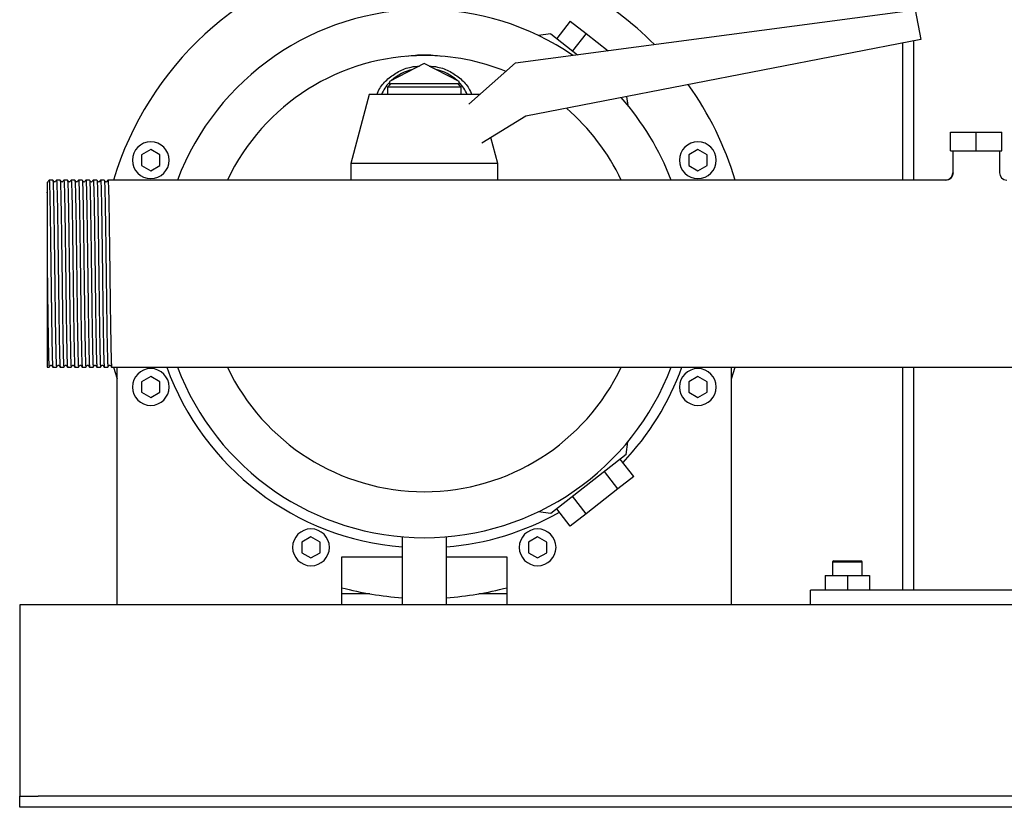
# Model space of a CAD drawing. Header units: millimetres. Extents: x 14 to 1601, y 11 to 891.
# Tile 3 of 6: x 1011 to 1278, y 11 to 225. Entities that reach past the tile are written whole.
import ezdxf

# ---------------------------------------------------------------- set-up
doc = ezdxf.new("R2010")
doc.units = ezdxf.units.MM

msp = doc.modelspace()

# ---------------------------------------------------------------- linework, layer by layer
at = {"color": 7, "linetype": 'Continuous', "lineweight": 25}
for p, q in [((1145.46, 213.03), (1254.07, 227.44)), ((1254.07, 227.44), (1255.63, 219.44)), ((1160.31, 224.4), (1156.62, 219.67)), ((1160.31, 224.4), (1164.63, 221.02)), ((1155.02, 220.92), (1151.61, 220.5)), ((1155.02, 220.92), (1162.27, 215.26)), ((1164.63, 221.02), (1160.94, 216.3)), ((1164.63, 221.02), (1170.6, 216.36)), ((1255.63, 219.44), (1148.27, 198.57)), ((1250.63, 218.47), (1250.63, 181.19)), ((1253.63, 219.05), (1253.63, 181.19)), ((1120.63, 212.88), (1111.13, 207.95)), ((1130.13, 207.95), (1120.63, 212.88)), ((1132.74, 201.79), (1145.46, 213.03)), ((1111.63, 207.44), (1110.63, 206.44)), ((1110.63, 206.44), (1110.63, 204.44)), ((1120.63, 206.44), (1110.63, 206.44)), ((1111.13, 207.95), (1111.13, 206.94)), ((1111.63, 207.44), (1120.63, 207.44)), ((1120.63, 207.44), (1129.63, 207.44)), ((1130.63, 206.44), (1120.63, 206.44)), ((1130.63, 206.44), (1129.63, 207.44)), ((1130.13, 206.94), (1130.13, 207.95)), ((1130.63, 204.44), (1130.63, 206.44)), ((1105.63, 204.44), (1100.63, 185.69)), ((1120.63, 204.44), (1105.63, 204.44)), ((1135.63, 204.44), (1120.63, 204.44)), ((1135.63, 204.44), (1135.63, 204.44)), ((1175.63, 203.89), (1175.93, 201.51)), ((1148.27, 198.57), (1136.23, 191.2)), ((1140.63, 185.69), (1138.75, 192.74)), ((1263.63, 189.19), (1263.63, 194.19)), ((1263.63, 194.19), (1270.63, 194.19)), ((1270.63, 189.19), (1270.63, 194.19)), ((1270.63, 194.19), (1277.63, 194.19)), ((1277.63, 189.19), (1277.63, 194.19)), ((1046.25, 189.48), (1043.75, 188.04)), ((1043.75, 188.04), (1043.75, 185.15)), ((1048.75, 188.04), (1046.25, 189.48)), ((1048.75, 185.15), (1048.75, 188.04)), ((1195, 189.48), (1192.5, 188.04)), ((1192.5, 188.04), (1192.5, 185.15)), ((1197.5, 188.04), (1195, 189.48)), ((1197.5, 185.15), (1197.5, 188.04)), ((1263.63, 189.19), (1270.63, 189.19)), ((1264.28, 189.19), (1264.28, 183.19)), ((1270.63, 189.19), (1277.63, 189.19)), ((1276.98, 189.19), (1276.98, 183.19)), ((1043.75, 185.15), (1046.25, 183.71)), ((1046.25, 183.71), (1048.75, 185.15)), ((1100.63, 185.69), (1100.63, 181.19)), ((1120.63, 185.69), (1100.63, 185.69)), ((1140.63, 185.69), (1120.63, 185.69)), ((1140.63, 181.19), (1140.63, 185.69)), ((1192.5, 185.15), (1195, 183.71)), ((1195, 183.71), (1197.5, 185.15)), ((1019.63, 181.18), (1018.63, 181.19)), ((1021.63, 181.18), (1020.63, 181.19)), ((1023.63, 181.18), (1022.63, 181.19)), ((1025.63, 181.18), (1024.63, 181.19)), ((1027.63, 181.18), (1026.63, 181.19)), ((1029.63, 181.18), (1028.63, 181.19)), ((1031.63, 181.18), (1030.63, 181.19)), ((1033.63, 181.18), (1032.63, 181.19)), ((1035.63, 181.19), (1034.62, 181.18)), ((1036.63, 181.19), (1035.63, 181.19)), ((1262.27, 181.19), (1036.63, 181.19)), ((1018.13, 155.67), (1018.13, 130.39)), ((1018.13, 130.39), (1018.63, 130.39)), ((1019.63, 130.39), (1020.63, 130.39)), ((1021.63, 130.39), (1022.63, 130.39)), ((1023.63, 130.39), (1024.63, 130.39)), ((1025.63, 130.39), (1026.63, 130.39)), ((1027.63, 130.39), (1028.63, 130.39)), ((1029.63, 130.39), (1030.63, 130.39)), ((1031.63, 130.39), (1032.63, 130.39)), ((1033.63, 130.39), (1034.63, 130.39)), ((1035.63, 130.39), (1513.13, 130.39)), ((1036.11, 130.39), (1037.13, 127.23)), ((1037.13, 65.79), (1037.13, 130.39)), ((1204.13, 127.23), (1205.14, 130.39)), ((1204.13, 65.79), (1204.13, 130.39)), ((1250.63, 130.39), (1250.63, 69.79)), ((1253.63, 130.39), (1253.63, 69.79)), ((1046.25, 127.87), (1043.75, 126.43)), ((1043.75, 126.43), (1043.75, 123.54)), ((1048.75, 126.43), (1046.25, 127.87)), ((1048.75, 123.54), (1048.75, 126.43)), ((1195, 127.87), (1192.5, 126.43)), ((1192.5, 126.43), (1192.5, 123.54)), ((1197.5, 126.43), (1195, 127.87)), ((1197.5, 123.54), (1197.5, 126.43)), ((1043.75, 123.54), (1046.25, 122.09)), ((1046.25, 122.09), (1048.75, 123.54)), ((1192.5, 123.54), (1195, 122.09)), ((1195, 122.09), (1197.5, 123.54)), ((1175.51, 106.66), (1175.93, 110.07)), ((1175.51, 106.66), (1155.02, 90.65)), ((1177.6, 100.68), (1173.91, 105.41)), ((1173.28, 97.31), (1169.58, 102.03)), ((1177.6, 100.68), (1173.28, 97.31)), ((1173.28, 97.31), (1164.63, 90.55)), ((1164.63, 90.55), (1160.94, 95.28)), ((1155.02, 90.65), (1151.61, 91.07)), ((1160.31, 87.18), (1156.62, 91.9)), ((1164.63, 90.55), (1160.31, 87.18)), ((1089.82, 84.3), (1087.32, 82.86)), ((1092.32, 82.86), (1089.82, 84.3)), ((1114.63, 84.29), (1114.63, 65.79)), ((1126.63, 65.79), (1126.63, 84.29)), ((1151.43, 84.3), (1148.93, 82.86)), ((1153.93, 82.86), (1151.43, 84.3)), ((1087.32, 82.86), (1087.32, 79.97)), ((1092.32, 79.97), (1092.32, 82.86)), ((1148.93, 82.86), (1148.93, 79.97)), ((1153.93, 79.97), (1153.93, 82.86)), ((1087.32, 79.97), (1089.82, 78.53)), ((1089.82, 78.53), (1092.32, 79.97)), ((1114.63, 78.79), (1098.13, 78.79)), ((1098.13, 78.79), (1098.13, 65.79)), ((1143.13, 78.79), (1126.63, 78.79)), ((1143.13, 65.79), (1143.13, 78.79)), ((1148.93, 79.97), (1151.43, 78.53)), ((1151.43, 78.53), (1153.93, 79.97)), ((1231.93, 77.79), (1231.63, 77.49)), ((1231.93, 77.79), (1238.72, 77.79)), ((1238.72, 77.79), (1239.33, 77.79)), ((1239.63, 77.49), (1239.33, 77.79)), ((1231.63, 77.49), (1231.63, 73.79)), ((1231.63, 77.49), (1238.98, 77.49)), ((1238.98, 77.49), (1239.63, 77.49)), ((1239.63, 73.79), (1239.63, 77.49)), ((1229.63, 73.79), (1229.63, 69.79)), ((1229.63, 73.79), (1235.63, 73.79)), ((1235.63, 73.79), (1235.63, 69.79)), ((1235.63, 73.79), (1241.63, 73.79)), ((1241.63, 73.79), (1241.63, 69.79)), ((1225.63, 65.79), (1225.63, 69.79)), ((1315.63, 69.79), (1225.63, 69.79)), ((1105.83, 68.79), (1098.13, 68.79)), ((1143.13, 68.79), (1135.43, 68.79)), ((1037.13, 65.79), (1010.63, 65.79)), ((1010.63, 65.79), (1010.63, 60.79)), ((1098.13, 65.79), (1037.13, 65.79)), ((1114.63, 65.79), (1098.13, 65.79)), ((1120.63, 65.79), (1114.63, 65.79)), ((1126.63, 65.79), (1120.63, 65.79)), ((1143.13, 65.79), (1126.63, 65.79)), ((1204.13, 65.79), (1143.13, 65.79)), ((1337.13, 65.79), (1204.13, 65.79)), ((1010.63, 60.79), (1010.63, 15.79)), ((1010.63, 15.79), (1010.63, 13.79)), ((1010.63, 10.79), (1010.63, 13.79)), ((1010.63, 13.79), (1015.63, 13.79)), ((1525.63, 13.79), (1015.63, 13.79)), ((1015.63, 10.79), (1010.63, 10.79)), ((1525.63, 10.79), (1015.63, 10.79))]:
    msp.add_line(p, q, dxfattribs=at)
for centre, radius, start, end in [((1120.63, 155.79), 88.25, 101.769, 163.2726), ((1120.63, 155.79), 88.25, 44.8556, 78.231), ((1120.63, 155.79), 71.75, 90, 159.2674), ((1120.63, 155.79), 71.75, 55.7432, 90), ((1120.63, 155.79), 59.25, 90, 154.6154), ((1120.63, 155.79), 59.25, 67.9775, 90), ((1120.35, 198.7), 12.88, 102.5938, 132.2575), ((1120.91, 198.7), 12.88, 47.7425, 77.4062), ((1119.19, 199.99), 11.15, 136.3275, 156.4956), ((1122.06, 199.99), 11.15, 23.5044, 43.6725), ((1120.63, 155.79), 88.25, 16.7274, 35.589), ((1120.63, 155.79), 71.75, 20.7326, 41.7835), ((1120.63, 155.79), 59.25, 25.3846, 49.2993), ((1046.25, 186.59), 5, 90, 270), ((1046.25, 186.59), 5, 270, 90), ((1195, 186.59), 5, 90, 270), ((1195, 186.59), 5, 270, 90), ((1262.28, 183.19), 2, 269.885, 359.9993), ((1278.98, 183.19), 2, 180.0001, 269.9993), ((1046.25, 124.98), 5, 90, 270), ((1046.25, 124.98), 5, 270, 90), ((1120.63, 155.79), 74.5, 199.9341, 265.3806), ((1120.63, 155.79), 71.75, 200.7326, 270), ((1120.63, 155.79), 59.25, 205.3846, 270), ((1120.63, 155.79), 59.25, 270, 334.6154), ((1120.63, 155.79), 71.75, 270, 339.2674), ((1120.63, 155.79), 74.5, 316.4672, 340.0659), ((1195, 124.98), 5, 90, 270), ((1195, 124.98), 5, 270, 90), ((1120.63, 155.79), 74.5, 274.6194, 299.5328), ((1089.82, 81.42), 5, 90, 270), ((1089.82, 81.42), 5, 270, 90), ((1151.43, 81.42), 5, 90, 270), ((1151.43, 81.42), 5, 270, 90), ((1120.63, 155.79), 88.25, 255.2289, 266.1015), ((1120.63, 155.79), 88.25, 273.8985, 284.7711)]:
    msp.add_arc(centre, radius, start, end, dxfattribs=at)
for points, knots in [([(1115.83, 214.84), (1117.41, 215.12), (1119.02, 215.27), (1122.23, 215.27), (1123.84, 215.12), (1125.43, 214.84)], [0, 0, 0, 0, 0.5, 0.5, 1, 1, 1, 1]), ([(1107.75, 204.44), (1107.98, 205), (1108.64, 206.59), (1110.65, 208.78), (1113.55, 210.78), (1116.55, 211.98), (1118.54, 212.14), (1119.32, 212.2)], [0, 0, 0, 0, 0.1305227, 0.3696581, 0.6089093, 0.8478874, 1, 1, 1, 1]), ([(1121.94, 212.2), (1122.71, 212.14), (1124.71, 211.98), (1127.7, 210.78), (1130.6, 208.78), (1132.62, 206.59), (1133.27, 205), (1133.5, 204.44)], [0, 0, 0, 0, 0.152384, 0.391491, 0.630505, 0.869028, 1, 1, 1, 1]), ([(1264.4, 183.14), (1264.37, 182.89), (1264.32, 182.51), (1264.08, 182.04), (1263.82, 181.73), (1263.51, 181.47), (1263.06, 181.22), (1262.68, 181.17), (1262.43, 181.14)], [0, 0, 0, 0, 0.239613, 0.368461, 0.5, 0.631538, 0.760386, 1, 1, 1, 1]), ([(1264.28, 183.19), (1264.28, 183.19), (1264.28, 183.18), (1264.4, 183.14), (1264.4, 183.14)], [0, 0, 0, 0, 0.989136, 1, 1, 1, 1]), ([(1018.13, 177.73), (1018.15, 178.49), (1018.2, 180), (1018.25, 180.84), (1018.28, 180.68), (1018.28, 180.74)], [0, 0, 0, 0, 0.466861, 0.931559, 1, 1, 1, 1]), ([(1018.13, 180.63), (1018.13, 180.58), (1018.13, 180.48), (1018.13, 179.83), (1018.13, 179.18), (1018.13, 178.75), (1018.13, 178.27), (1018.13, 177.91), (1018.13, 177.73)], [0, 0, 0, 0, 0.2819756, 0.5977005, 0.6976268, 0.7978432, 0.898564, 1, 1, 1, 1]), ([(1018.62, 181.18), (1018.57, 181.11), (1018.45, 180.96), (1018.34, 180.81), (1018.28, 180.74)], [0, 0, 0, 0, 0.5, 1, 1, 1, 1]), ([(1018.62, 181.18), (1018.63, 181.16), (1018.65, 181.35), (1018.69, 180.8), (1018.75, 179.42), (1018.82, 177.04), (1018.88, 173.87), (1018.94, 169.99), (1019, 165.57), (1019.06, 160.78), (1019.11, 157.46), (1019.13, 155.79)], [0, 0, 0, 0, 0.010034, 0.133252, 0.257909, 0.381604, 0.504404, 0.628964, 0.753042, 0.875633, 1, 1, 1, 1]), ([(1019.97, 180.74), (1019.92, 180.81), (1019.8, 180.96), (1019.69, 181.11), (1019.63, 181.18)], [0, 0, 0, 0, 0.5, 1, 1, 1, 1]), ([(1019.63, 181.18), (1019.65, 181.06), (1019.69, 180.87), (1019.75, 179.39), (1019.81, 177.04), (1019.87, 173.86), (1019.94, 169.99), (1020, 165.57), (1020.06, 160.78), (1020.1, 157.46), (1020.13, 155.79)], [0, 0, 0, 0, 0.115499, 0.24271, 0.368937, 0.494253, 0.621365, 0.747984, 0.873086, 1, 1, 1, 1]), ([(1020.28, 180.74), (1020.23, 180.7), (1020.13, 180.63), (1020.02, 180.7), (1019.97, 180.74)], [0, 0, 0, 0, 0.5000003, 1, 1, 1, 1]), ([(1020.62, 181.18), (1020.57, 181.11), (1020.45, 180.96), (1020.34, 180.81), (1020.28, 180.74)], [0, 0, 0, 0, 0.5, 1, 1, 1, 1]), ([(1020.62, 181.18), (1020.63, 181.16), (1020.65, 181.35), (1020.69, 180.8), (1020.75, 179.42), (1020.82, 177.04), (1020.88, 173.87), (1020.94, 169.99), (1021, 165.57), (1021.06, 160.78), (1021.11, 157.46), (1021.13, 155.79)], [0, 0, 0, 0, 0.010039, 0.133256, 0.257913, 0.381607, 0.504407, 0.628966, 0.753043, 0.875634, 1, 1, 1, 1]), ([(1021.97, 180.74), (1021.92, 180.81), (1021.8, 180.96), (1021.69, 181.11), (1021.63, 181.18)], [0, 0, 0, 0, 0.5, 1, 1, 1, 1]), ([(1021.63, 181.18), (1021.65, 181.06), (1021.69, 180.87), (1021.75, 179.39), (1021.81, 177.04), (1021.87, 173.86), (1021.94, 169.99), (1022, 165.57), (1022.06, 160.78), (1022.1, 157.46), (1022.13, 155.79)], [0, 0, 0, 0, 0.1154924, 0.2427037, 0.3689326, 0.4942494, 0.6213618, 0.7479818, 0.873085, 1, 1, 1, 1]), ([(1022.28, 180.74), (1022.23, 180.7), (1022.13, 180.63), (1022.02, 180.7), (1021.97, 180.74)], [0, 0, 0, 0, 0.5, 1, 1, 1, 1]), ([(1022.62, 181.18), (1022.57, 181.11), (1022.45, 180.96), (1022.34, 180.81), (1022.28, 180.74)], [0, 0, 0, 0, 0.5, 1, 1, 1, 1]), ([(1022.62, 181.18), (1022.63, 181.16), (1022.65, 181.35), (1022.69, 180.8), (1022.75, 179.42), (1022.82, 177.04), (1022.88, 173.87), (1022.94, 169.99), (1023, 165.57), (1023.06, 160.78), (1023.11, 157.46), (1023.13, 155.79)], [0, 0, 0, 0, 0.010054, 0.13327, 0.257924, 0.381616, 0.504414, 0.628972, 0.753047, 0.875636, 1, 1, 1, 1]), ([(1023.97, 180.74), (1023.92, 180.81), (1023.8, 180.96), (1023.69, 181.11), (1023.63, 181.18)], [0, 0, 0, 0, 0.5, 1, 1, 1, 1]), ([(1023.63, 181.18), (1023.65, 181.06), (1023.69, 180.87), (1023.75, 179.39), (1023.81, 177.04), (1023.87, 173.86), (1023.94, 169.99), (1024, 165.57), (1024.06, 160.78), (1024.1, 157.46), (1024.13, 155.79)], [0, 0, 0, 0, 0.115478, 0.242692, 0.368923, 0.494241, 0.621356, 0.747978, 0.873083, 1, 1, 1, 1]), ([(1024.28, 180.74), (1024.23, 180.7), (1024.13, 180.63), (1024.02, 180.7), (1023.97, 180.74)], [0, 0, 0, 0, 0.5, 1, 1, 1, 1]), ([(1024.62, 181.18), (1024.57, 181.11), (1024.45, 180.96), (1024.34, 180.81), (1024.28, 180.74)], [0, 0, 0, 0, 0.5, 1, 1, 1, 1]), ([(1024.62, 181.18), (1024.63, 181.16), (1024.65, 181.35), (1024.69, 180.8), (1024.75, 179.42), (1024.82, 177.04), (1024.88, 173.87), (1024.94, 169.99), (1025, 165.57), (1025.06, 160.78), (1025.11, 157.46), (1025.13, 155.79)], [0, 0, 0, 0, 0.010016, 0.133237, 0.257896, 0.381593, 0.504395, 0.628958, 0.753038, 0.875631, 1, 1, 1, 1]), ([(1025.97, 180.74), (1025.92, 180.81), (1025.8, 180.96), (1025.69, 181.11), (1025.63, 181.18)], [0, 0, 0, 0, 0.4999996, 1, 1, 1, 1]), ([(1025.63, 181.18), (1025.65, 181.06), (1025.69, 180.87), (1025.75, 179.39), (1025.81, 177.04), (1025.87, 173.86), (1025.94, 169.99), (1026, 165.57), (1026.06, 160.78), (1026.1, 157.46), (1026.13, 155.79)], [0, 0, 0, 0, 0.115506, 0.242716, 0.368943, 0.494257, 0.621368, 0.747986, 0.873087, 1, 1, 1, 1]), ([(1026.28, 180.74), (1026.23, 180.7), (1026.13, 180.63), (1026.02, 180.7), (1025.97, 180.74)], [0, 0, 0, 0, 0.5000001, 1, 1, 1, 1]), ([(1026.62, 181.18), (1026.57, 181.11), (1026.45, 180.96), (1026.34, 180.81), (1026.28, 180.74)], [0, 0, 0, 0, 0.5, 1, 1, 1, 1]), ([(1026.62, 181.18), (1026.63, 181.16), (1026.65, 181.35), (1026.69, 180.8), (1026.75, 179.42), (1026.82, 177.04), (1026.88, 173.87), (1026.94, 169.99), (1027, 165.57), (1027.06, 160.78), (1027.11, 157.46), (1027.13, 155.79)], [0, 0, 0, 0, 0.010033, 0.133252, 0.257909, 0.381603, 0.504404, 0.628964, 0.753042, 0.875633, 1, 1, 1, 1]), ([(1027.97, 180.74), (1027.92, 180.81), (1027.8, 180.96), (1027.69, 181.11), (1027.63, 181.18)], [0, 0, 0, 0, 0.5, 1, 1, 1, 1]), ([(1027.63, 181.18), (1027.65, 181.06), (1027.69, 180.87), (1027.75, 179.39), (1027.81, 177.04), (1027.87, 173.86), (1027.94, 169.99), (1028, 165.57), (1028.06, 160.78), (1028.1, 157.46), (1028.13, 155.79)], [0, 0, 0, 0, 0.115499, 0.242709, 0.368937, 0.494253, 0.621365, 0.747984, 0.873086, 1, 1, 1, 1]), ([(1028.28, 180.74), (1028.23, 180.7), (1028.13, 180.63), (1028.02, 180.7), (1027.97, 180.74)], [0, 0, 0, 0, 0.5, 1, 1, 1, 1]), ([(1028.62, 181.18), (1028.57, 181.11), (1028.45, 180.96), (1028.34, 180.81), (1028.28, 180.74)], [0, 0, 0, 0, 0.5, 1, 1, 1, 1]), ([(1028.62, 181.18), (1028.63, 181.16), (1028.65, 181.35), (1028.69, 180.8), (1028.75, 179.42), (1028.82, 177.04), (1028.88, 173.87), (1028.94, 169.99), (1029, 165.57), (1029.06, 160.78), (1029.11, 157.46), (1029.13, 155.79)], [0, 0, 0, 0, 0.010038, 0.133256, 0.257912, 0.381606, 0.504406, 0.628966, 0.753043, 0.875634, 1, 1, 1, 1]), ([(1029.97, 180.74), (1029.92, 180.81), (1029.8, 180.96), (1029.69, 181.11), (1029.63, 181.18)], [0, 0, 0, 0, 0.5, 1, 1, 1, 1]), ([(1029.63, 181.18), (1029.65, 181.06), (1029.69, 180.87), (1029.75, 179.39), (1029.81, 177.04), (1029.87, 173.86), (1029.94, 169.99), (1030, 165.57), (1030.06, 160.78), (1030.1, 157.46), (1030.13, 155.79)], [0, 0, 0, 0, 0.115489, 0.242701, 0.368931, 0.494248, 0.621361, 0.747981, 0.873085, 1, 1, 1, 1]), ([(1030.28, 180.74), (1030.23, 180.7), (1030.13, 180.63), (1030.02, 180.7), (1029.97, 180.74)], [0, 0, 0, 0, 0.5, 1, 1, 1, 1]), ([(1030.62, 181.18), (1030.57, 181.11), (1030.45, 180.96), (1030.34, 180.81), (1030.28, 180.74)], [0, 0, 0, 0, 0.5, 1, 1, 1, 1]), ([(1030.62, 181.18), (1030.63, 181.16), (1030.65, 181.35), (1030.69, 180.8), (1030.75, 179.42), (1030.82, 177.04), (1030.88, 173.87), (1030.94, 169.99), (1031, 165.57), (1031.06, 160.78), (1031.11, 157.46), (1031.13, 155.79)], [0, 0, 0, 0, 0.010053, 0.133269, 0.257923, 0.381615, 0.504414, 0.628971, 0.753047, 0.875636, 1, 1, 1, 1]), ([(1031.97, 180.74), (1031.92, 180.81), (1031.8, 180.96), (1031.69, 181.11), (1031.63, 181.18)], [0, 0, 0, 0, 0.5, 1, 1, 1, 1]), ([(1031.63, 181.18), (1031.65, 181.06), (1031.69, 180.87), (1031.75, 179.39), (1031.81, 177.04), (1031.87, 173.86), (1031.94, 169.99), (1032, 165.57), (1032.06, 160.78), (1032.1, 157.46), (1032.13, 155.79)], [0, 0, 0, 0, 0.115519, 0.242727, 0.368952, 0.494265, 0.621373, 0.74799, 0.873089, 1, 1, 1, 1]), ([(1032.28, 180.74), (1032.23, 180.7), (1032.13, 180.63), (1032.02, 180.7), (1031.97, 180.74)], [0, 0, 0, 0, 0.5, 1, 1, 1, 1]), ([(1032.62, 181.18), (1032.57, 181.11), (1032.45, 180.96), (1032.34, 180.81), (1032.28, 180.74)], [0, 0, 0, 0, 0.5, 1, 1, 1, 1]), ([(1032.62, 181.18), (1032.63, 181.16), (1032.65, 181.35), (1032.69, 180.8), (1032.75, 179.42), (1032.82, 177.04), (1032.88, 173.87), (1032.94, 169.99), (1033, 165.57), (1033.06, 160.78), (1033.11, 157.46), (1033.13, 155.79)], [0, 0, 0, 0, 0.010015, 0.133236, 0.257895, 0.381592, 0.504395, 0.628957, 0.753037, 0.875631, 1, 1, 1, 1]), ([(1033.97, 180.74), (1033.92, 180.81), (1033.8, 180.96), (1033.69, 181.11), (1033.63, 181.18)], [0, 0, 0, 0, 0.5, 1, 1, 1, 1]), ([(1033.63, 181.18), (1033.65, 181.06), (1033.69, 180.87), (1033.75, 179.39), (1033.81, 177.04), (1033.87, 173.86), (1033.94, 169.99), (1034, 165.57), (1034.06, 160.78), (1034.1, 157.46), (1034.13, 155.79)], [0, 0, 0, 0, 0.115504, 0.242714, 0.368941, 0.494256, 0.621367, 0.747985, 0.873087, 1, 1, 1, 1]), ([(1034.28, 180.74), (1034.23, 180.7), (1034.13, 180.63), (1034.02, 180.7), (1033.97, 180.74)], [0, 0, 0, 0, 0.5, 1, 1, 1, 1]), ([(1034.62, 181.18), (1034.57, 181.11), (1034.45, 180.96), (1034.34, 180.81), (1034.28, 180.74)], [0, 0, 0, 0, 0.5, 1, 1, 1, 1]), ([(1034.62, 181.18), (1034.63, 181.16), (1034.65, 181.35), (1034.69, 180.8), (1034.75, 179.42), (1034.82, 177.04), (1034.88, 173.87), (1034.94, 169.99), (1035, 165.57), (1035.06, 160.78), (1035.11, 157.46), (1035.13, 155.79)], [0, 0, 0, 0, 0.010032, 0.133251, 0.257908, 0.381603, 0.504404, 0.628964, 0.753042, 0.875633, 1, 1, 1, 1]), ([(1018.13, 177.73), (1018.13, 177.65), (1018.13, 177.5), (1018.13, 177.26), (1018.13, 177.01), (1018.13, 176.76), (1018.13, 176.5), (1018.13, 176.23), (1018.13, 175.74), (1018.13, 174.96), (1018.13, 173.47), (1018.13, 171.38), (1018.13, 168.69), (1018.13, 165.69), (1018.13, 163.45), (1018.13, 162.02), (1018.13, 161.62), (1018.13, 161.15), (1018.13, 160.59), (1018.13, 159.97), (1018.13, 159.26), (1018.13, 158.47), (1018.13, 157.61), (1018.13, 156.67), (1018.13, 156.01), (1018.13, 155.67)], [0, 0, 0, 0, 0.018137, 0.036189, 0.054153, 0.072025, 0.089804, 0.107486, 0.125071, 0.184634, 0.250044, 0.375711, 0.499832, 0.614195, 0.749714, 0.762277, 0.777571, 0.795613, 0.816419, 0.840005, 0.866388, 0.895576, 0.927577, 0.962389, 1, 1, 1, 1]), ([(1018.13, 155.67), (1018.15, 154), (1018.19, 150.69), (1018.25, 145.91), (1018.31, 141.51), (1018.38, 137.65), (1018.44, 134.5), (1018.5, 132.12), (1018.57, 130.77), (1018.61, 130.22), (1018.63, 130.41), (1018.63, 130.39)], [0, 0, 0, 0, 0.124519, 0.247276, 0.371565, 0.496292, 0.619244, 0.743149, 0.867983, 0.991348, 1, 1, 1, 1]), ([(1019.13, 155.79), (1019.15, 154.11), (1019.17, 152.44), (1019.2, 149.99), (1019.21, 149.19), (1019.23, 148.01), (1019.23, 147.63), (1019.24, 146.85), (1019.25, 146.47), (1019.27, 144.56), (1019.29, 143.08), (1019.34, 140.29), (1019.36, 138.99), (1019.39, 137.22), (1019.4, 136.66), (1019.42, 135.62), (1019.43, 135.13), (1019.46, 133.76), (1019.48, 132.97), (1019.52, 131.69), (1019.55, 131.2), (1019.59, 130.55), (1019.61, 130.39), (1019.63, 130.39)], [0, 0, 0, 0, 0.125, 0.125, 0.1875, 0.1875, 0.21875, 0.21875, 0.25, 0.25, 0.375, 0.375, 0.5, 0.5, 0.5625, 0.5625, 0.625, 0.625, 0.75, 0.75, 0.875, 0.875, 1, 1, 1, 1]), ([(1020.13, 155.79), (1020.15, 154.12), (1020.19, 150.8), (1020.25, 146.01), (1020.31, 141.59), (1020.38, 137.71), (1020.44, 134.54), (1020.5, 132.15), (1020.56, 130.78), (1020.61, 130.23), (1020.63, 130.41), (1020.63, 130.39)], [0, 0, 0, 0, 0.124366, 0.246957, 0.371034, 0.495593, 0.618394, 0.742087, 0.866744, 0.989962, 1, 1, 1, 1]), ([(1021.13, 155.79), (1021.15, 154.11), (1021.17, 152.44), (1021.2, 149.99), (1021.21, 149.19), (1021.23, 148.01), (1021.23, 147.63), (1021.24, 146.85), (1021.25, 146.47), (1021.27, 144.56), (1021.29, 143.08), (1021.34, 140.29), (1021.36, 138.99), (1021.39, 137.22), (1021.4, 136.66), (1021.42, 135.62), (1021.43, 135.13), (1021.46, 133.76), (1021.48, 132.97), (1021.52, 131.69), (1021.55, 131.2), (1021.59, 130.55), (1021.61, 130.39), (1021.63, 130.39)], [0, 0, 0, 0, 0.125, 0.125, 0.1875, 0.1875, 0.21875, 0.21875, 0.25, 0.25, 0.375, 0.375, 0.5, 0.5, 0.5625, 0.5625, 0.625, 0.625, 0.75, 0.75, 0.875, 0.875, 1, 1, 1, 1]), ([(1022.13, 155.79), (1022.15, 154.12), (1022.19, 150.8), (1022.25, 146.01), (1022.31, 141.59), (1022.38, 137.71), (1022.44, 134.54), (1022.5, 132.15), (1022.56, 130.78), (1022.61, 130.23), (1022.63, 130.41), (1022.63, 130.39)], [0, 0, 0, 0, 0.124364, 0.246953, 0.371028, 0.495586, 0.618384, 0.742076, 0.866731, 0.989947, 1, 1, 1, 1]), ([(1023.13, 155.79), (1023.15, 154.11), (1023.17, 152.44), (1023.2, 149.99), (1023.21, 149.19), (1023.23, 148.01), (1023.23, 147.63), (1023.24, 146.85), (1023.25, 146.47), (1023.27, 144.56), (1023.29, 143.08), (1023.34, 140.29), (1023.36, 138.99), (1023.39, 137.22), (1023.4, 136.66), (1023.42, 135.62), (1023.43, 135.13), (1023.46, 133.76), (1023.48, 132.97), (1023.52, 131.69), (1023.55, 131.2), (1023.59, 130.55), (1023.61, 130.39), (1023.63, 130.39)], [0, 0, 0, 0, 0.125, 0.125, 0.1875, 0.1875, 0.21875, 0.21875, 0.25, 0.25, 0.375, 0.375, 0.5, 0.5, 0.5625, 0.5625, 0.625, 0.625, 0.75, 0.75, 0.875, 0.875, 1, 1, 1, 1]), ([(1024.13, 155.79), (1024.15, 154.12), (1024.19, 150.8), (1024.25, 146.01), (1024.31, 141.59), (1024.38, 137.71), (1024.44, 134.54), (1024.5, 132.15), (1024.56, 130.78), (1024.61, 130.23), (1024.63, 130.41), (1024.63, 130.39)], [0, 0, 0, 0, 0.124368, 0.246961, 0.371041, 0.495602, 0.618405, 0.742101, 0.866759, 0.989979, 1, 1, 1, 1]), ([(1025.13, 155.79), (1025.15, 154.11), (1025.17, 152.44), (1025.2, 149.99), (1025.21, 149.19), (1025.23, 148.01), (1025.23, 147.63), (1025.24, 146.85), (1025.25, 146.47), (1025.27, 144.56), (1025.29, 143.08), (1025.34, 140.29), (1025.36, 138.99), (1025.39, 137.22), (1025.4, 136.66), (1025.42, 135.62), (1025.43, 135.13), (1025.46, 133.76), (1025.48, 132.97), (1025.52, 131.69), (1025.55, 131.2), (1025.59, 130.55), (1025.61, 130.39), (1025.63, 130.39)], [0, 0, 0, 0, 0.125, 0.125, 0.1875, 0.1875, 0.21875, 0.21875, 0.25, 0.25, 0.375, 0.375, 0.5, 0.5, 0.5625, 0.5625, 0.625, 0.625, 0.75, 0.75, 0.875, 0.875, 1, 1, 1, 1]), ([(1026.13, 155.79), (1026.15, 154.12), (1026.19, 150.8), (1026.25, 146.01), (1026.31, 141.59), (1026.38, 137.71), (1026.44, 134.54), (1026.5, 132.15), (1026.56, 130.78), (1026.61, 130.23), (1026.63, 130.41), (1026.63, 130.39)], [0, 0, 0, 0, 0.124366, 0.246957, 0.371035, 0.495595, 0.618395, 0.742089, 0.866746, 0.989964, 1, 1, 1, 1]), ([(1027.13, 155.79), (1027.15, 154.11), (1027.17, 152.44), (1027.2, 149.99), (1027.21, 149.19), (1027.23, 148.01), (1027.23, 147.63), (1027.24, 146.85), (1027.25, 146.47), (1027.27, 144.56), (1027.29, 143.08), (1027.34, 140.29), (1027.36, 138.99), (1027.39, 137.22), (1027.4, 136.66), (1027.42, 135.62), (1027.43, 135.13), (1027.46, 133.76), (1027.48, 132.97), (1027.52, 131.69), (1027.55, 131.2), (1027.59, 130.55), (1027.61, 130.39), (1027.63, 130.39)], [0, 0, 0, 0, 0.125, 0.125, 0.1875, 0.1875, 0.21875, 0.21875, 0.25, 0.25, 0.375, 0.375, 0.5, 0.5, 0.5625, 0.5625, 0.625, 0.625, 0.75, 0.75, 0.875, 0.875, 1, 1, 1, 1]), ([(1028.13, 155.79), (1028.15, 154.12), (1028.19, 150.8), (1028.25, 146.01), (1028.31, 141.59), (1028.38, 137.71), (1028.44, 134.54), (1028.5, 132.15), (1028.56, 130.78), (1028.61, 130.23), (1028.63, 130.41), (1028.63, 130.39)], [0, 0, 0, 0, 0.124366, 0.246956, 0.371033, 0.495592, 0.618392, 0.742086, 0.866742, 0.98996, 1, 1, 1, 1]), ([(1029.13, 155.79), (1029.15, 154.11), (1029.17, 152.44), (1029.2, 149.99), (1029.21, 149.19), (1029.23, 148.01), (1029.23, 147.63), (1029.24, 146.85), (1029.25, 146.47), (1029.27, 144.56), (1029.29, 143.08), (1029.34, 140.29), (1029.36, 138.99), (1029.39, 137.22), (1029.4, 136.66), (1029.42, 135.62), (1029.43, 135.13), (1029.46, 133.76), (1029.48, 132.97), (1029.52, 131.69), (1029.55, 131.2), (1029.59, 130.55), (1029.61, 130.39), (1029.63, 130.39)], [0, 0, 0, 0, 0.125, 0.125, 0.1875, 0.1875, 0.21875, 0.21875, 0.25, 0.25, 0.375, 0.375, 0.5, 0.5, 0.5625, 0.5625, 0.625, 0.625, 0.75, 0.75, 0.875, 0.875, 1, 1, 1, 1]), ([(1030.13, 155.79), (1030.15, 154.12), (1030.19, 150.8), (1030.25, 146.01), (1030.31, 141.59), (1030.38, 137.71), (1030.44, 134.54), (1030.5, 132.15), (1030.56, 130.78), (1030.61, 130.23), (1030.63, 130.41), (1030.63, 130.39)], [0, 0, 0, 0, 0.124364, 0.246952, 0.371027, 0.495584, 0.618382, 0.742074, 0.866728, 0.989944, 1, 1, 1, 1]), ([(1031.13, 155.79), (1031.15, 154.11), (1031.17, 152.44), (1031.2, 149.99), (1031.21, 149.19), (1031.23, 148.01), (1031.23, 147.63), (1031.24, 146.85), (1031.25, 146.47), (1031.27, 144.56), (1031.29, 143.08), (1031.34, 140.29), (1031.36, 138.99), (1031.39, 137.22), (1031.4, 136.66), (1031.42, 135.62), (1031.43, 135.13), (1031.46, 133.76), (1031.48, 132.97), (1031.52, 131.69), (1031.55, 131.2), (1031.59, 130.55), (1031.61, 130.39), (1031.63, 130.39)], [0, 0, 0, 0, 0.125, 0.125, 0.1875, 0.1875, 0.21875, 0.21875, 0.25, 0.25, 0.375, 0.375, 0.5, 0.5, 0.5625, 0.5625, 0.625, 0.625, 0.75, 0.75, 0.875, 0.875, 1, 1, 1, 1]), ([(1032.13, 155.79), (1032.15, 154.12), (1032.19, 150.8), (1032.25, 146.01), (1032.31, 141.59), (1032.38, 137.71), (1032.44, 134.54), (1032.5, 132.15), (1032.56, 130.78), (1032.61, 130.23), (1032.63, 130.41), (1032.63, 130.39)], [0, 0, 0, 0, 0.124368, 0.24696, 0.371039, 0.495601, 0.618402, 0.742098, 0.866756, 0.989976, 1, 1, 1, 1]), ([(1033.13, 155.79), (1033.15, 154.11), (1033.17, 152.44), (1033.2, 149.99), (1033.21, 149.19), (1033.23, 148.01), (1033.23, 147.63), (1033.24, 146.85), (1033.25, 146.47), (1033.27, 144.56), (1033.29, 143.08), (1033.34, 140.29), (1033.36, 138.99), (1033.39, 137.22), (1033.4, 136.66), (1033.42, 135.62), (1033.43, 135.13), (1033.46, 133.76), (1033.48, 132.97), (1033.52, 131.69), (1033.55, 131.2), (1033.59, 130.55), (1033.61, 130.39), (1033.63, 130.39)], [0, 0, 0, 0, 0.125, 0.125, 0.1875, 0.1875, 0.21875, 0.21875, 0.25, 0.25, 0.375, 0.375, 0.5, 0.5, 0.5625, 0.5625, 0.625, 0.625, 0.75, 0.75, 0.875, 0.875, 1, 1, 1, 1]), ([(1034.13, 155.79), (1034.15, 154.12), (1034.19, 150.8), (1034.25, 146.01), (1034.31, 141.59), (1034.38, 137.71), (1034.44, 134.54), (1034.5, 132.15), (1034.56, 130.78), (1034.61, 130.23), (1034.63, 130.41), (1034.63, 130.39)], [0, 0, 0, 0, 0.1243663, 0.2469572, 0.3710344, 0.4955942, 0.6183944, 0.7420884, 0.8667451, 0.9899631, 1, 1, 1, 1]), ([(1035.13, 155.79), (1035.15, 154.11), (1035.17, 152.44), (1035.2, 149.99), (1035.21, 149.19), (1035.23, 148.01), (1035.23, 147.63), (1035.24, 146.85), (1035.25, 146.47), (1035.27, 144.56), (1035.29, 143.08), (1035.34, 140.29), (1035.36, 138.99), (1035.39, 137.22), (1035.4, 136.66), (1035.42, 135.62), (1035.43, 135.13), (1035.46, 133.76), (1035.48, 132.97), (1035.52, 131.69), (1035.55, 131.2), (1035.59, 130.55), (1035.61, 130.39), (1035.63, 130.39)], [0, 0, 0, 0, 0.125, 0.125, 0.1875, 0.1875, 0.21875, 0.21875, 0.25, 0.25, 0.375, 0.375, 0.5, 0.5, 0.5625, 0.5625, 0.625, 0.625, 0.75, 0.75, 0.875, 0.875, 1, 1, 1, 1]), ([(1018.63, 130.39), (1018.69, 130.47), (1018.8, 130.61), (1018.92, 130.76), (1018.97, 130.84)], [0, 0, 0, 0, 0.5, 1, 1, 1, 1]), ([(1018.97, 130.84), (1019.02, 130.88), (1019.13, 130.95), (1019.23, 130.88), (1019.28, 130.84)], [0, 0, 0, 0, 0.5, 1, 1, 1, 1]), ([(1019.28, 130.84), (1019.34, 130.76), (1019.45, 130.61), (1019.57, 130.47), (1019.62, 130.39)], [0, 0, 0, 0, 0.5, 1, 1, 1, 1]), ([(1020.63, 130.39), (1020.69, 130.47), (1020.8, 130.61), (1020.92, 130.76), (1020.97, 130.84)], [0, 0, 0, 0, 0.5, 1, 1, 1, 1]), ([(1020.97, 130.84), (1021.02, 130.88), (1021.13, 130.95), (1021.23, 130.88), (1021.28, 130.84)], [0, 0, 0, 0, 0.5, 1, 1, 1, 1]), ([(1021.28, 130.84), (1021.34, 130.76), (1021.45, 130.61), (1021.57, 130.47), (1021.62, 130.39)], [0, 0, 0, 0, 0.5, 1, 1, 1, 1]), ([(1022.63, 130.39), (1022.69, 130.47), (1022.8, 130.61), (1022.92, 130.76), (1022.97, 130.84)], [0, 0, 0, 0, 0.5, 1, 1, 1, 1]), ([(1022.97, 130.84), (1023.02, 130.88), (1023.13, 130.95), (1023.23, 130.88), (1023.28, 130.84)], [0, 0, 0, 0, 0.5, 1, 1, 1, 1]), ([(1023.28, 130.84), (1023.34, 130.76), (1023.45, 130.61), (1023.57, 130.47), (1023.62, 130.39)], [0, 0, 0, 0, 0.5, 1, 1, 1, 1]), ([(1024.63, 130.39), (1024.69, 130.47), (1024.8, 130.61), (1024.92, 130.76), (1024.97, 130.84)], [0, 0, 0, 0, 0.5, 1, 1, 1, 1]), ([(1024.97, 130.84), (1025.02, 130.88), (1025.13, 130.95), (1025.23, 130.88), (1025.28, 130.84)], [0, 0, 0, 0, 0.5, 1, 1, 1, 1]), ([(1025.28, 130.84), (1025.34, 130.76), (1025.45, 130.61), (1025.57, 130.47), (1025.62, 130.39)], [0, 0, 0, 0, 0.5, 1, 1, 1, 1]), ([(1026.63, 130.39), (1026.69, 130.47), (1026.8, 130.61), (1026.92, 130.76), (1026.97, 130.84)], [0, 0, 0, 0, 0.5, 1, 1, 1, 1]), ([(1026.97, 130.84), (1027.02, 130.88), (1027.13, 130.95), (1027.23, 130.88), (1027.28, 130.84)], [0, 0, 0, 0, 0.5, 1, 1, 1, 1]), ([(1027.28, 130.84), (1027.34, 130.76), (1027.45, 130.61), (1027.57, 130.47), (1027.62, 130.39)], [0, 0, 0, 0, 0.5, 1, 1, 1, 1]), ([(1028.63, 130.39), (1028.69, 130.47), (1028.8, 130.61), (1028.92, 130.76), (1028.97, 130.84)], [0, 0, 0, 0, 0.5, 1, 1, 1, 1]), ([(1028.97, 130.84), (1029.02, 130.88), (1029.13, 130.95), (1029.23, 130.88), (1029.28, 130.84)], [0, 0, 0, 0, 0.5, 1, 1, 1, 1]), ([(1029.28, 130.84), (1029.34, 130.76), (1029.45, 130.61), (1029.57, 130.47), (1029.62, 130.39)], [0, 0, 0, 0, 0.5, 1, 1, 1, 1]), ([(1030.63, 130.39), (1030.69, 130.47), (1030.8, 130.61), (1030.92, 130.76), (1030.97, 130.84)], [0, 0, 0, 0, 0.5, 1, 1, 1, 1]), ([(1030.97, 130.84), (1031.02, 130.88), (1031.13, 130.95), (1031.23, 130.88), (1031.28, 130.84)], [0, 0, 0, 0, 0.5, 1, 1, 1, 1]), ([(1031.28, 130.84), (1031.34, 130.76), (1031.45, 130.61), (1031.57, 130.47), (1031.62, 130.39)], [0, 0, 0, 0, 0.5, 1, 1, 1, 1]), ([(1032.63, 130.39), (1032.69, 130.47), (1032.8, 130.61), (1032.92, 130.76), (1032.97, 130.84)], [0, 0, 0, 0, 0.5, 1, 1, 1, 1]), ([(1032.97, 130.84), (1033.02, 130.88), (1033.13, 130.95), (1033.23, 130.88), (1033.28, 130.84)], [0, 0, 0, 0, 0.5, 1, 1, 1, 1]), ([(1033.28, 130.84), (1033.34, 130.76), (1033.45, 130.61), (1033.57, 130.47), (1033.62, 130.39)], [0, 0, 0, 0, 0.5, 1, 1, 1, 1]), ([(1034.63, 130.39), (1034.69, 130.47), (1034.8, 130.61), (1034.92, 130.76), (1034.97, 130.84)], [0, 0, 0, 0, 0.5, 1, 1, 1, 1]), ([(1034.97, 130.84), (1035.02, 130.88), (1035.13, 130.95), (1035.23, 130.88), (1035.28, 130.84)], [0, 0, 0, 0, 0.5, 1, 1, 1, 1]), ([(1035.28, 130.84), (1035.34, 130.76), (1035.45, 130.61), (1035.57, 130.47), (1035.62, 130.39)], [0, 0, 0, 0, 0.5, 1, 1, 1, 1])]:
    msp.add_open_spline(points, degree=3, knots=knots, dxfattribs=at)

doc.saveas('drawing.dxf')
